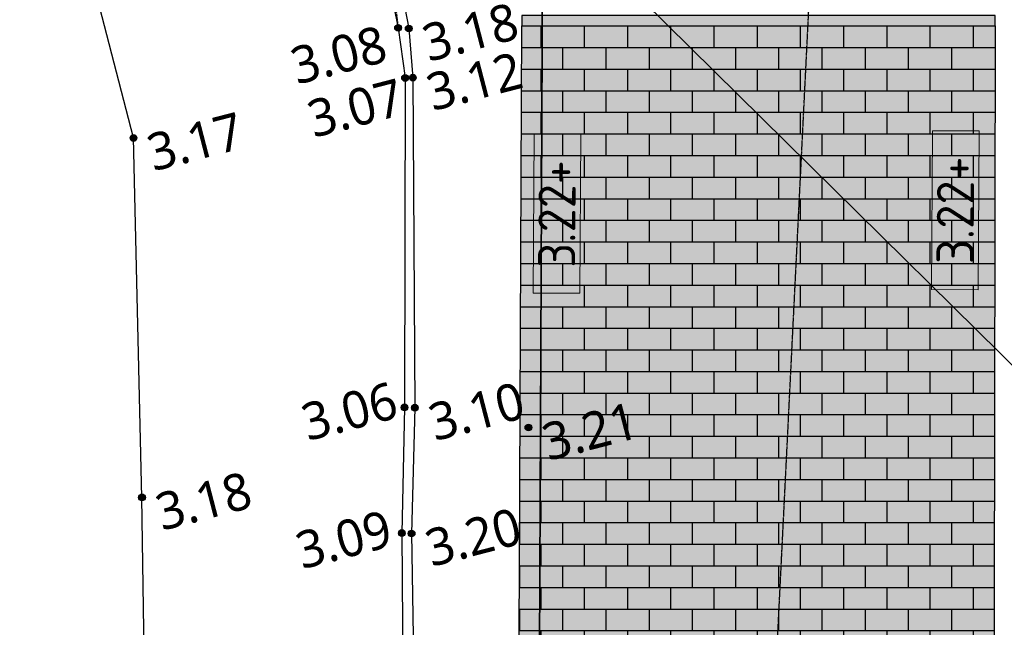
# Model space of a CAD drawing. Header units: millimetres. Extents: x 37875 to 299461, y 97699 to 271071.
# Tile 3 of 198: x 80651 to 90221, y 117196 to 123105. Entities that reach past the tile are written whole.
import ezdxf
from ezdxf.enums import TextEntityAlignment as Align

# ---------------------------------------------------------------- set-up
doc = ezdxf.new("R2010")
doc.units = ezdxf.units.MM
doc.linetypes.add('RI-HWA_AANSLUITLEIDING-SO', pattern=[4.8, 3, -1.8])
doc.linetypes.add('VH-TROTTOIRBAND-SO', pattern=[15, 5, -2, 2, -2, 2, -2])
for name, color, linetype in [('Hoogte inmeting Buiten Perceel', 252, 'Continuous'), ('Tekst', 7, 'Continuous'), ('Terrein - Opsluitband', 10, 'Continuous'), ('Terrein - Straat Nieuw', 10, 'Continuous'), ('Terrein - Struyk Verwo - Hydro Lineo XL 0 Tegels', 250, 'Continuous')]:
    doc.layers.add(name, color=color, linetype=linetype)
doc.layers.add('N-ME-IE-TERREINAFSCHEIDING_KUNSTMATIG_HEKWERK_RASTER-G', color=30, linetype='IE-TERREINAFSCHEIDING_KUNSTMATIG-SO', lineweight=35, true_color=0xff7f00)
doc.layers.add('N-WE-RI-HWA_KOLKAANSLUITING_PVC-G', color=150, linetype='RI-HWA_AANSLUITLEIDING-SO', lineweight=25, true_color=0x007fff)
doc.layers.add('N-WE-VH-KANTOPSLUITING_TROTTOIRBAND_180X200-G', color=210, linetype='VH-TROTTOIRBAND-SO', lineweight=35)
doc.layers.add('X-XX-AL-HOOGTELABEL-S-200', color=7, linetype='Continuous', lineweight=18)
doc.layers.add('Terrein - Opsluitband arcering', color=7, linetype='Continuous', true_color=0xb6b7b4)
doc.layers.add('Terrein - Straat Nieuw arcering', color=7, linetype='Continuous', true_color=0xb6b7b4)
doc.styles.add('20240327-SHE000-0150x1$0$Segoe UI', font='segoeui.ttf', dxfattribs={"height": 12})
doc.styles.add('NLCS-ISO-ANNOTATIEF-T18', font='txt', dxfattribs={"height": 1.8})
doc.linetypes.add('IE-TERREINAFSCHEIDING_KUNSTMATIG-SO', pattern='A,4,[82,NLCS.SHX,S=0.75,R=90,X=0,Y=0],4,-2', length=10)

# ---------------------------------------------------------------- blocks, each defined once
blk = doc.blocks.new('20240327-SHE000-0150x1$0$detailpunt')
h = blk.add_hatch(color=256)
edge = h.paths.add_edge_path()
edge.add_arc((0, 0), 0.1623463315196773, 0, 360)
blk.add_circle((0, 0), 0.1623463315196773)
blk = doc.blocks.new('Hoogten Buitenperceel')
at = {"xscale": 200, "yscale": 200, "zscale": 200}
for p in [(-91118.00523534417, -61877.32632697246, 3081.920516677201), (-91019.16858649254, -61909.36667913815, 3180.370217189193), (-93876.70801860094, -62268.10986000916, 3174.935958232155), (-91174.82993015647, -62366.60416180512, 3071.303536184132), (-91101.58026325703, -62382.71562708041, 3115.319078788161), (-91984.4104193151, -65465.59036213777, 3064.150362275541), (-91887.95629945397, -65494.17788398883, 3103.534863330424), (-94674.51338621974, -65671.46314430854, 3175.684126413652), (-90868.6416258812, -65958.18949545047, 3210.722054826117), (-90868.6416258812, -65958.18949545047, 3210.722054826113), (-92316.39979329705, -66642.0045546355, 3092.15728752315), (-92226.4173233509, -66670.16845197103, 3195.595080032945)]:
    blk.add_blockref('20240327-SHE000-0150x1$0$detailpunt', p, dxfattribs=at)
at = {"style": '20240327-SHE000-0150x1$0$Segoe UI'}
for s, p in [('3.08', (-92208.0397298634, -62166.15038955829, 3081.920516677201)), ('3.18', (-90912.89435601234, -62272.84308303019, 3180.370217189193)), ('3.17', (-93770.43378815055, -62631.5862639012, 3174.935958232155)), ('3.07', (-92180.04478684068, -62706.97612119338, 3071.303536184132)), ('3.12', (-90995.30603280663, -62746.19203097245, 3115.319078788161)), ('3.06', (-92977.27187615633, -65546.36508477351, 3064.150362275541)), ('3.10', (-91781.68206897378, -65857.65428782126, 3103.534863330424)), ('3.18', (-94568.23915576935, -66034.93954820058, 3175.684126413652)), ('3.21', (-90762.367395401, -66321.66589934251, 3210.722054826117)), ('3.09', (-93343.95049467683, -66739.636939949, 3092.15728752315)), ('3.20', (-92120.14309290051, -67033.64485586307, 3195.595080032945))]:
    blk.add_text(s, height=360, dxfattribs=at).set_placement(p)
blk = doc.blocks.new('Inmeting Terrein Buiten Perceel')
for p, q in [((-91.04259827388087, -60.36339546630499, 3.08844173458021), (-91.11800525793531, -61.87732647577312, 3.081920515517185)), ((-90.91524994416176, -60.36668521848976, 3.213588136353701), (-91.01916855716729, -61.90936651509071, 3.180370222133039)), ((-93.87670800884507, -62.26810963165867, 3.174935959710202), (-93.87497717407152, -60.44314633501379, 3.1802210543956))]:
    blk.add_line(p, q)
for points in [[(-91.1180052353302, -61.87732632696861, 3.081920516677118), (-91.17482993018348, -62.36660416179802, 3.071303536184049), (-91.98441041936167, -65.46559036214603, 3.064150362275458), (-92.316399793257, -66.6420045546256, 3.092157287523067), (-92.86166755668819, -68.80527877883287, 3.070135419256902), (-94.8267232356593, -76.42493602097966, 3.14491013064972), (-95.91939397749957, -80.67938955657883, 3.121317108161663), (-96.1562170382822, -81.66637383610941, 3.136308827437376), (-100.9730707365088, -80.3129738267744, 3.070809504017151), (-100.7141289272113, -79.36324358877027, 3.119076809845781), (-99.2326985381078, -73.52517021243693, 3.138410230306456), (-97.94634171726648, -68.45317694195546, 3.07421710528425), (-96.85628534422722, -64.13097457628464, 3.055821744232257)], [(-91.01916858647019, -61.90936667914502, 3.180370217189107), (-91.10158026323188, -62.38271562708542, 3.115319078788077), (-91.8879562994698, -65.49417788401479, 3.10353486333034), (-92.2264173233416, -66.67016845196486, 3.195595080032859), (-92.74658871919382, -68.80699829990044, 3.20687309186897), (-94.73314868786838, -76.449634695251, 3.246324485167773), (-95.80207664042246, -80.7240702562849, 3.235507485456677), (-96.1562170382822, -81.66637383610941, 3.136308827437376)], [(-98.43875006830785, -80.91935048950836, 0), (-96.7019451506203, -73.9902397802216, 3.165052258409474), (-94.67451338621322, -65.67146314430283, 3.175684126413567), (-93.87670801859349, -62.2681098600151, 3.17493595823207)]]:
    blk.add_polyline3d(points)
blk = doc.blocks.new('*U284')
h = blk.add_hatch(color=253)
h.dxf.hatch_style = 1
h.paths.add_polyline_path([(-3.858258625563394, -1.132202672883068), (3.858258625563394, -1.132202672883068), (3.858258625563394, 1.132202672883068), (-3.858258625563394, 1.132202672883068)])
blk.add_lwpolyline([(-3.858258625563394, -1.132202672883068), (3.858258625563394, -1.132202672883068), (3.858258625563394, 1.132202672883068), (-3.858258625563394, 1.132202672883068)], close=True)
at = {"style": 'NLCS-ISO-ANNOTATIEF-T18'}
blk.add_attdef('HGT', text='', height=1.8, dxfattribs=at).set_placement((-0.002853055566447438, -0.0004570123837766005), align=Align.MIDDLE_CENTER)

msp = doc.modelspace()

# ---------------------------------------------------------------- hatches: boundary and pattern name
at = {"layer": 'Terrein - Opsluitband arcering'}
h = msp.add_hatch(color=256, dxfattribs=at)
h.dxf.hatch_style = 1
h.paths.add_polyline_path([(90130.85724704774, 123143.8338945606), (85531.1402610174, 123143.8338977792), (85530.7037517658, 123043.8338977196), (90130.85724698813, 123043.8338945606)])
at = {"layer": 'Terrein - Straat Nieuw arcering'}
h = msp.add_hatch(color=256, dxfattribs=at)
h.dxf.hatch_style = 1
h.paths.add_polyline_path([(85443.16795837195, 102990.2421331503), (85530.7037517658, 123043.8338977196), (90130.85724695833, 123043.8338978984), (90113.69826611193, 111719.2300978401), (90109.40181335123, 103043.0109924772)])
at = {"layer": 'Terrein - Struyk Verwo - Hydro Lineo XL 0 Tegels'}
h = msp.add_hatch(dxfattribs=at)
h.set_pattern_fill('AVH-ANT_BSS_KEIFRMT_HALFST', color=256, scale=2000, angle=89.99999996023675, pattern_type=2)
h.set_pattern_definition([(89.99999996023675, (90130.85724695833, 123043.8338978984), (-209.9999998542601, 210.0000001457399), [210, -210]), (179.9999999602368, (90130.85724695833, 123043.8338978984), (-1.457399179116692e-07, -210), [])])
h.paths.add_polyline_path([(85443.16795837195, 102990.2421331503), (85530.7037517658, 123043.8338977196), (90130.85724695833, 123043.8338978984), (90113.69826611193, 111719.2300978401), (90109.40181335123, 103043.0109924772)])

# ---------------------------------------------------------------- linework, layer by layer
at = {"layer": 'N-ME-IE-TERREINAFSCHEIDING_KUNSTMATIG_HEKWERK_RASTER-G', "flags": 128}
msp.add_lwpolyline([(85643.16652014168, 102989.3691337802), (85749.19347962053, 127279.2127099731), (80300.17630060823, 136154.2017308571), (104806.844353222, 158296.5032283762)], dxfattribs=at)
at = {"layer": 'N-WE-RI-HWA_KOLKAANSLUITING_PVC-G', "flags": 128}
msp.add_lwpolyline([(87817.07486035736, 113043.4239198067), (88579.27064862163, 128415.6097725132), (95600.1575157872, 135415.9315141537), (95600.55694063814, 135815.9313147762)], dxfattribs=at)
at = {"layer": 'N-WE-VH-KANTOPSLUITING_TROTTOIRBAND_180X200-G', "flags": 128}
msp.add_lwpolyline([(75969.87880709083, 133993.0624246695), (80445.2152689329, 129417.2692051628), (82558.59055783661, 127147.9082869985, -0.1521770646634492), (84328.68840285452, 123025.7584307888)], format="xyb", dxfattribs=at)
at = {"layer": 'Tekst'}
msp.add_lwpolyline([(81138.45999314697, 128784.9049903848), (92503.00533976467, 117570.8252680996), (104099.6932627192, 120581.5584319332)], dxfattribs=at)
at = {"layer": 'Terrein - Opsluitband'}
msp.add_lwpolyline([(90130.85724704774, 123143.8338945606), (85531.1402610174, 123143.8338977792), (85530.7037517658, 123043.8338977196), (90130.85724698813, 123043.8338945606)], close=True, dxfattribs=at)
at = {"layer": 'Terrein - Straat Nieuw'}
msp.add_lwpolyline([(85443.16795837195, 102990.2421331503), (85530.7037517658, 123043.8338977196), (90130.85724695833, 123043.8338978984), (90113.69826611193, 111719.2300978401), (90109.40181335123, 103043.0109924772)], close=True, dxfattribs=at)

# ---------------------------------------------------------------- block references
at = {"layer": 'Hoogte inmeting Buiten Perceel', "rotation": 14.55382537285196}
msp.add_blockref('Hoogten Buitenperceel', (156973.782726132, 205814.5540781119), dxfattribs=at)
at = {"layer": 'Hoogte inmeting Buiten Perceel', "xscale": 1000, "yscale": 1000, "zscale": 1000, "rotation": 14.55382537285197}
msp.add_blockref('Inmeting Terrein Buiten Perceel', (156973.782726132, 205814.5540781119), dxfattribs=at)
at = {"layer": 'X-XX-AL-HOOGTELABEL-S-200', "xscale": 200.0000000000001, "yscale": 200.0000000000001, "zscale": 200.0000000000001, "rotation": 89.65228554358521}
for p in [(89745.03091075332, 121252.2294609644), (85872.7532767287, 121217.0465130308)]:
    msp.add_blockref('*U284', p, dxfattribs=at).add_auto_attribs({'HGT': '3.22+'})

doc.saveas('drawing.dxf')
